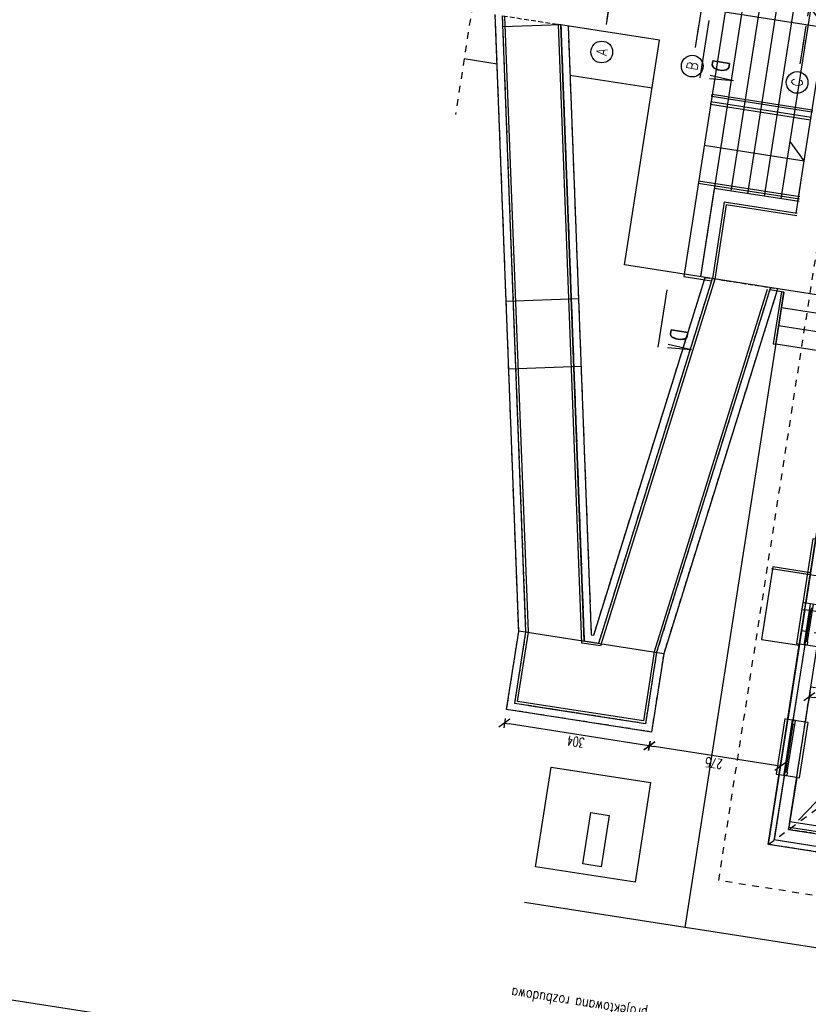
# Model space of a CAD drawing. Extents: x -38969 to 27108, y -24488 to 212598.
# Tile 108 of 256: x -10682 to -9046, y 33112 to 35152. Entities that reach past the tile are written whole.
import ezdxf
from ezdxf import colors
from ezdxf.entities.mleader import LeaderData, LeaderLine
from ezdxf.math import Vec2, Vec3

# ---------------------------------------------------------------- set-up
doc = ezdxf.new("R2010")
doc.units = 0
doc.header["$LTSCALE"] = 100
doc.header["$MEASUREMENT"] = 0
for name, pattern in [('0.7_0.7', [1.4, 0.7, -0.7]), ('DASHDOT2', [0.5, 0.25, -0.125, 0, -0.125]), ('DASHED22', [0.15, 0.1, -0.05])]:
    doc.linetypes.add(name, pattern=pattern)
doc.layers.get('0').update_dxf_attribs({"linetype": 'CONTINUOUS'})
doc.layers.get('DEFPOINTS').update_dxf_attribs({"linetype": 'CONTINUOUS'})
for name, color, linetype in [('-P', 2, 'CONTINUOUS'), ('F_0-DIM', 6, 'CONTINUOUS'), ('F_0-MUR', 3, 'CONTINUOUS'), ('F_0-MUR istn', 200, 'CONTINUOUS'), ('F_0-MUW', 1, 'CONTINUOUS'), ('F_0-osie', 6, 'CONTINUOUS'), ('F_0-POMOCNICZA', 2, 'CONTINUOUS'), ('F_0-POW', 123, 'DASHED22'), ('F_0-STOLARKA', 6, 'CONTINUOUS'), ('F_0-znak przekroju', 3, 'CONTINUOUS'), ('F_1-MUR istn', 200, 'CONTINUOUS'), ('F_1-MUW', 1, 'CONTINUOUS'), ('F_1-osie', 6, 'CONTINUOUS'), ('F_1-POMOCNICZA', 2, 'CONTINUOUS'), ('F_1-POW', 2, 'DASHED22'), ('F_1-STOLARKA', 6, 'CONTINUOUS'), ('F_1-STOLARKA TXT', 6, 'CONTINUOUS'), ('F_1-znak przekroju', 3, 'CONTINUOUS'), ('p_1-TXT', 123, 'CONTINUOUS'), ('t_1-TXT', 123, 'CONTINUOUS')]:
    doc.layers.add(name, color=color, linetype=linetype)
doc.styles.add('ROMANS', font='ROMANS.shx', dxfattribs={"width": 0.8})
doc.styles.get("Standard").update_dxf_attribs({"font": 'romans.shx', "width": 0.7})
doc.linetypes.add('FENCELINE2', pattern='A,0.25,-0.1,[132,ltypeshp.shx,S=0.1,R=0,X=-0.1,Y=0],-0.1,1', length=1.45)
doc.dimstyles.new('DIM100', dxfattribs={"dimscale": 10, "dimtxt": 2, "dimasz": 1, "dimexe": 0, "dimexo": 0, "dimgap": 0.5, "dimtad": 1, "dimdec": 4, "dimrnd": 0.5, "dimdsep": 46, "dimtxsty": 'Standard', "dimblk1": 'TICK1', "dimblk2": 'TICK1', "dimsah": 1, "dimcen": 0, "dimse1": 1, "dimse2": 1, "dimclrd": 6, "dimclre": 6, "dimclrt": 123, "dimadec": 0, "dimazin": 0, "dimtfac": 1, "dimtdec": 4, "dimtmove": 2, "dimatfit": 3, "dimldrblk": 'TICK1', "dimfxl": 1, "dimtolj": 1, "dimarcsym": 0})

# ---------------------------------------------------------------- blocks, each defined once
blk = doc.blocks.new('TICK1')
at = {"color": 0}
for p, q in [((-1, -1), (1, 1)), ((0, 0), (-1, 0)), ((0, -1), (0, 1))]:
    blk.add_line(p, q, dxfattribs=at)
blk = doc.blocks.new('*D1817')
at = {"layer": 'DEFPOINTS', "color": 0}
for p in [(-9041, 33769.8), (-9044.1, 33749.4), (-8650.7, 33709)]:
    blk.add_point(p, dxfattribs=at)
at = {"layer": 'F_0-DIM', "color": 6, "lineweight": -2, "transparency": 16777216}
blk.add_line((-8663.7, 33690.2), (-9034.2, 33747.9), dxfattribs=at)
at = {"layer": 'F_0-DIM', "color": 6, "lineweight": -2, "transparency": 16777216, "xscale": 10, "yscale": 10, "zscale": 10}
for p, rotation in [((-9044.1, 33749.4), 171.1447089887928), ((-8653.8, 33688.6), 351.1447089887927)]:
    blk.add_blockref('TICK1', p, dxfattribs=dict(at, rotation=rotation))
at = {"layer": 'F_0-DIM', "color": 123, "transparency": 16777216, "insert": (-8851.3, 33704.2), "char_height": 20, "attachment_point": 5, "rotation": 171.1447}
blk.add_mtext('\\A1;395', dxfattribs=at)
blk = doc.blocks.new('*D1845')
at = {"layer": 'DEFPOINTS', "color": 0}
for p in [(-9371.4, 33676.3), (-9375.8, 33647.7), (-9097.8, 33645)]:
    blk.add_point(p, dxfattribs=at)
at = {"layer": 'F_0-DIM', "color": 6, "lineweight": -2, "transparency": 16777216}
blk.add_line((-9113.9, 33606.9), (-9365.9, 33646.2), dxfattribs=at)
at = {"layer": 'F_0-DIM', "color": 6, "lineweight": -2, "transparency": 16777216, "xscale": 10, "yscale": 10, "zscale": 10}
for p, rotation in [((-9375.8, 33647.7), 171.1447089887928), ((-9104, 33605.4), 351.1447089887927)]:
    blk.add_blockref('TICK1', p, dxfattribs=dict(at, rotation=rotation))
at = {"layer": 'F_0-DIM', "color": 123, "transparency": 16777216, "insert": (-9242.2, 33611.7), "char_height": 20, "attachment_point": 5, "rotation": 171.1447}
blk.add_mtext('\\A1;275', dxfattribs=at)
blk = doc.blocks.new('*D1846')
at = {"layer": 'DEFPOINTS', "color": 0}
for p in [(-9671.9, 33723.1), (-9676.3, 33694.6), (-9371.4, 33676.3)]:
    blk.add_point(p, dxfattribs=at)
at = {"layer": 'F_0-DIM', "color": 6, "lineweight": -2, "transparency": 16777216}
blk.add_line((-9385.7, 33649.3), (-9666.4, 33693), dxfattribs=at)
at = {"layer": 'F_0-DIM', "color": 6, "lineweight": -2, "transparency": 16777216, "xscale": 10, "yscale": 10, "zscale": 10}
for p, rotation in [((-9676.3, 33694.6), 171.1447089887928), ((-9375.8, 33647.7), 351.1447089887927)]:
    blk.add_blockref('TICK1', p, dxfattribs=dict(at, rotation=rotation))
at = {"layer": 'F_0-DIM', "color": 123, "transparency": 16777216, "insert": (-9528.4, 33656.3), "char_height": 20, "attachment_point": 5, "rotation": 171.1447}
blk.add_mtext('\\A1;304', dxfattribs=at)

msp = doc.modelspace()

# ---------------------------------------------------------------- linework, layer by layer
at = {"layer": '-P'}
msp.add_lwpolyline([(-17086.79069, 18874.79454), (-14768.46309, 33755.28369), (-1543.99651, 31694.95855), (-3862.32411, 16814.46941)], close=True, dxfattribs=at)
at = {"layer": 'F_0-MUR'}
msp.add_lwpolyline([(-6588.15936, 36066.56229), (-9066.80704, 33493.45314)], dxfattribs=at)
at = {"layer": 'F_0-MUR istn'}
for p, q in [((-9015.94639, 34170.69623), (-9051.35246, 33943.43776)), ((-9014.79349, 33937.742), (-9051.35246, 33943.43776)), ((-9064.59125, 33858.46286), (-9088.91367, 33702.34617)), ((-9028.03228, 33852.7671), (-9064.59125, 33858.46286)), ((-9052.3547, 33696.65041), (-9040.96319, 33769.76835)), ((-9052.3547, 33696.65041), (-9088.91367, 33702.34617)), ((-9129.2458, 33443.46914), (-9106.77065, 33587.72886)), ((-9070.21168, 33582.0331), (-9106.77065, 33587.72886)), ((-9070.21168, 33582.0331), (-9086.99107, 33474.33235)), ((-9086.99107, 33474.33235), (-9004.98041, 33461.55538)), ((-8783.4177, 33389.59034), (-9129.2458, 33443.46914))]:
    msp.add_line(p, q, dxfattribs=at)
at = {"layer": 'F_0-MUW'}
for p, q in [((-9646.69586, 33884.72439), (-9695.31544, 35163.10715)), ((-9631.65163, 33883.84676), (-9680.21512, 35160.75458)), ((-9124.77103, 34597.39913), (-9360.77487, 33841.64512)), ((-9111.29263, 34590.23892), (-9346.125, 33838.23631)), ((-9671.87284, 33723.12261), (-9646.69586, 33884.72439)), ((-9654.74255, 33735.63472), (-9631.65163, 33883.84676)), ((-9646.75195, 33886.19934), (-9345.78957, 33839.31046)), ((-9360.77487, 33841.64512), (-9383.86579, 33693.43308)), ((-9346.125, 33838.23631), (-9371.35367, 33676.30278)), ((-9383.86579, 33693.43308), (-9654.74255, 33735.63472)), ((-9625.84359, 33731.13236), (-9424.90353, 33699.82661)), ((-9371.35367, 33676.30278), (-9671.87284, 33723.12261))]:
    msp.add_line(p, q, dxfattribs=at)
at = {"layer": 'F_0-MUW', "linetype": 'Continuous'}
for p, q in [((-9759.8029, 35071.94772), (-9691.44341, 35061.29755)), ((-9540.44023, 35037.77179), (-9370.13234, 35011.23843)), ((-9064.72351, 34780.336), (-9274.50623, 34813.01941)), ((-9063.95381, 34785.2764), (-9273.73653, 34817.95981)), ((-9241.2599, 34802.77943), (-9269.7387, 34619.98458)), ((-9241.2599, 34802.77943), (-9269.7387, 34619.98458)), ((-9065.49321, 34775.3956), (-9241.2599, 34802.77943)), ((-9065.49321, 34775.3956), (-9241.2599, 34802.77943)), ((-9097.02755, 34588.01648), (-9302.20791, 33271.03951)), ((-9053.72236, 33856.76952), (-9078.04479, 33700.65284)), ((-9116.83752, 33451.6566), (-9095.90176, 33586.03552)), ((-8781.72437, 33400.45922), (-9117.67166, 33452.79862)), ((-7797.00915, 33036.53486), (-9634.95327, 33322.88006))]:
    msp.add_line(p, q, dxfattribs=at)
for points in [[(-9197.51563, 35307.19361), (-9304.52441, 34620.34375), (-9246.64499, 34611.32634)], [(-9269.17191, 34619.89627), (-9162.93282, 35301.80573)], [(-9206.11031, 34797.30325), (-9128.35001, 35296.41785)], [(-9171.5275, 34791.91537), (-9093.7672, 35291.02997)], [(-9136.94468, 34786.52749), (-9059.18439, 35285.64209)], [(-9102.36187, 34781.13961), (-9024.60158, 35280.25421)], [(-9067.77906, 34775.75173), (-8990.01877, 35274.86633)], [(-9219.06677, 35168.86481), (-9011.56991, 35136.53753), (-9040.76484, 35176.50822)], [(-9070.11139, 34745.75319), (-9216.23568, 34768.51884), (-9240.15321, 34615.00105), (-9477.15812, 33854.7169), (-9515.68893, 33860.71987), (-9564.44602, 35142.71816)], [(-8953.62181, 34570.73469), (-9427.26475, 34644.52658), (-9354.7384, 35110.04646), (-9564.44602, 35142.71816)], [(-9262.17435, 34892.17315), (-9054.67749, 34859.84588), (-9083.87242, 34899.81657)], [(-9071.62755, 34751.04972), (-9061.76131, 34814.37747)], [(-9069.34169, 34750.69359), (-9220.40638, 34774.22894), (-9245.03669, 34616.13609)], [(-9069.34169, 34750.69359), (-9220.40638, 34774.22894), (-9245.03669, 34616.13609)], [(-9304.52441, 34620.34375), (-9246.64499, 34611.32634)], [(-9101.96796, 34588.78617), (-9126.27793, 34592.57358)], [(-8959.47151, 34533.18764), (-9102.10755, 34555.40983)], [(-8965.32121, 34495.64058), (-9107.95725, 34517.86278)], [(-8971.17091, 34458.09353), (-9113.80695, 34480.31572)], [(-9041.5773, 34006.18086), (-9119.63565, 34018.34207), (-9143.03444, 33868.15387), (-9064.97609, 33855.99266)]]:
    msp.add_lwpolyline(points, dxfattribs=at)
at = {"layer": 'F_0-MUW'}
for points in [[(-9131.27303, 34593.3518), (-9365.65817, 33842.78139), (-9388.03649, 33699.14318), (-9649.03245, 33739.80542), (-9626.63689, 33883.55422), (-9675.18168, 35159.97039)], [(-9559.41258, 35141.93397), (-9679.32589, 35137.37341)], [(-9564.44602, 35142.71816), (-9559.41258, 35141.93397), (-9510.84909, 33865.02615), (-9480.64846, 33860.321), (-9245.03669, 34616.13609)], [(-9510.84909, 33865.02615), (-9559.41258, 35141.93397)], [(-9544.31226, 35139.58139), (-9496.32958, 33877.94502), (-9491.11946, 33877.1333), (-9260.02089, 34618.47058)], [(-9522.802, 34573.99956), (-9672.69363, 34568.29887)], [(-9517.48135, 34434.1007), (-9667.37298, 34428.40001)]]:
    msp.add_lwpolyline(points, dxfattribs=at)
at = {"layer": 'F_0-MUW', "linetype": 'Continuous'}
for points in [[(-9246.40184, 34993.41109), (-9245.63214, 34998.35149), (-9038.13528, 34966.02422), (-9038.90498, 34961.08381)], [(-9248.12204, 34982.36974), (-9248.89174, 34977.42934), (-9041.39488, 34945.10206), (-9040.62518, 34950.04247)], [(-9101.96796, 34588.78617), (-9118.74735, 34481.08542), (-9113.80695, 34480.31572), (-9097.02755, 34588.01648)], [(-9514.04401, 33402.99535), (-9497.49437, 33509.22136), (-9458.89663, 33503.20797), (-9475.44627, 33396.98195)]]:
    msp.add_lwpolyline(points, close=True, dxfattribs=at)
at = {"layer": 'F_0-MUW', "linetype": 'FENCELINE2', "ltscale": 0.4}
msp.add_lwpolyline([(-9611.92586, 33397.22608), (-9579.77943, 33603.56213), (-9373.44339, 33571.4157), (-9405.58981, 33365.07966)], close=True, dxfattribs=at)
at = {"layer": 'F_0-osie', "linetype": 'DASHDOT2', "ltscale": 2}
for p, q in [((-9209.74826, 36785.41442), (-9471.11841, 35107.77589)), ((-9022.01301, 36756.16593), (-9283.38316, 35078.5274)), ((-8804.63534, 36722.29926), (-9066.0055, 35044.66073))]:
    msp.add_line(p, q, dxfattribs=at)
at = {"layer": 'F_0-osie'}
for centre in [(-9474.58205, 35085.54408), (-9286.8468, 35056.2956), (-9069.46913, 35022.42892)]:
    msp.add_circle(centre, 22.5, dxfattribs=at)
at = {"layer": 'F_0-POMOCNICZA', "linetype": '0.7_0.7', "ltscale": 0.2}
for p, q in [((-9721.144, 35320.08493), (-9777.8748, 34955.95083)), ((-9232.02757, 33368.39646), (-9027.44209, 34681.55516)), ((-6935.72898, 33010.64126), (-9232.02757, 33368.39646))]:
    msp.add_line(p, q, dxfattribs=at)
at = {"layer": 'F_0-POMOCNICZA', "linetype": '0.7_0.7', "ltscale": 0.15}
for points in [[(-9064.59125, 33858.46286), (-9051.35246, 33943.43776)], [(-9106.77065, 33587.72886), (-9088.91367, 33702.34617)], [(-9070.21168, 33582.0331), (-9052.3547, 33696.65041)]]:
    msp.add_lwpolyline(points, dxfattribs=at)
at = {"layer": 'F_0-POW'}
for points in [[(-9129.2458, 33443.46914), (-8952.36941, 34578.77339), (-7965.2772, 34424.98791), (-7853.36325, 35143.32228), (-8841.44354, 35297.2617), (-8665.33685, 36427.62555), (-6545.90463, 36097.4255), (-7005.1059, 33149.982), (-7010.80166, 33113.42303)], [(-9124.77103, 34597.39913), (-9360.77487, 33841.64512), (-9383.86579, 33693.43308), (-9654.74255, 33735.63472), (-9631.65163, 33883.84676), (-9680.21512, 35160.75458), (-9559.41258, 35141.93397), (-9510.84909, 33865.02615), (-9480.64846, 33860.321), (-9245.03669, 34616.13609)]]:
    msp.add_lwpolyline(points, close=True, dxfattribs=at)
msp.add_lwpolyline([(-9544.31226, 35139.58139), (-9496.32958, 33877.94502), (-9491.11946, 33877.1333), (-9260.02089, 34618.47058), (-9109.78572, 34595.06447), (-9346.125, 33838.23631), (-9371.35367, 33676.30278), (-9671.87284, 33723.12261), (-9646.69586, 33884.72439), (-9695.31544, 35163.10715)], dxfattribs=at)
at = {"layer": 'F_0-POW', "color": 1}
msp.add_lwpolyline([(-9086.99107, 33474.33235), (-9040.96319, 33769.76835), (-8650.67147, 33708.96228), (-8671.76117, 33573.59529), (-8816.02089, 33596.07044), (-8840.95908, 33436.00143), (-8983.24264, 33458.16871), (-8980.62567, 33474.96607), (-9002.36344, 33478.35274), (-9004.98041, 33461.55538)], close=True, dxfattribs=at)
at = {"layer": 'F_0-STOLARKA'}
for p, q in [((-9053.47893, 33864.8281), (-9041.47165, 33941.89837)), ((-9050.51469, 33864.36629), (-9039.73893, 33933.53191)), ((-9047.55045, 33863.90447), (-9035.54317, 33940.97473)), ((-9095.65833, 33594.09411), (-9079.03287, 33700.80678)), ((-9092.69409, 33593.63229), (-9077.30015, 33692.44032)), ((-9089.72985, 33593.17047), (-9073.10439, 33699.88314))]:
    msp.add_line(p, q, dxfattribs=at)
for points in [[(-9051.35246, 33943.43776), (-9057.28094, 33944.3614), (-9070.51973, 33859.38649), (-9064.59125, 33858.46286)], [(-9088.91367, 33702.34617), (-9094.84216, 33703.26981), (-9112.69913, 33588.65249), (-9106.77065, 33587.72886)], [(-9070.21168, 33582.0331), (-9064.28319, 33581.10946), (-9046.42622, 33695.72678), (-9052.3547, 33696.65041)]]:
    msp.add_lwpolyline(points, dxfattribs=at)
for points in [[(-9048.78196, 33855.99983), (-9054.71044, 33856.92346), (-9053.47893, 33864.8281), (-9047.55045, 33863.90447)], [(-9073.10439, 33699.88314), (-9079.03287, 33700.80678), (-9080.26439, 33692.90213), (-9074.3359, 33691.9785)], [(-9090.96136, 33585.26583), (-9096.88984, 33586.18946), (-9095.65833, 33594.09411), (-9089.72985, 33593.17047)]]:
    msp.add_lwpolyline(points, close=True, dxfattribs=at)
at = {"layer": 'F_0-znak przekroju', "color": 3, "linetype": 'DASHDOT2', "ltscale": 2}
for q in [(-9358.0461, 34474.00653), (-9358.0461, 34474.00653), (-9356.50671, 34483.88733), (-9356.50671, 34483.88733)]:
    msp.add_line((-9288.11078, 34468.17117), q, dxfattribs=at)
at = {"layer": 'F_0-znak przekroju', "color": 3, "linetype": 'DASHDOT2', "ltscale": 70}
msp.add_lwpolyline([(-9339.53596, 34592.8163), (-9339.53596, 34592.8163), (-9339.53596, 34592.8163), (-9358.0461, 34474.00653)], dxfattribs=at)
at = {"layer": 'F_1-MUR istn'}
for p, q in [((-9053.50761, 33929.60464), (-9129.2458, 33443.46914)), ((-9084.3741, 33491.12971), (-9016.94864, 33923.90888)), ((-9016.94864, 33923.90888), (-9053.50761, 33929.60464)), ((-9084.3741, 33491.12971), (-8839.33019, 33452.95274)), ((-8488.96977, 33343.71639), (-9129.2458, 33443.46914))]:
    msp.add_line(p, q, dxfattribs=at)
at = {"layer": 'F_1-MUW', "linetype": 'Continuous'}
for p, q in [((-9042.63872, 33927.9113), (-9116.68358, 33452.64469)), ((-9086.22137, 33479.27275), (-9084.3741, 33491.12971)), ((-9086.22137, 33479.27275), (-8841.17746, 33441.09577)), ((-8487.27644, 33354.58528), (-9116.68358, 33452.64469))]:
    msp.add_line(p, q, dxfattribs=at)
at = {"layer": 'F_1-osie', "linetype": 'DASHDOT2', "ltscale": 2}
for p, q in [((-9011.2314, 36825.36913), (-9283.38316, 35078.5274)), ((-8793.85373, 36791.50246), (-9066.0055, 35044.66073)), ((-9211.47162, 36774.35286), (-9471.11841, 35107.77589))]:
    msp.add_line(p, q, dxfattribs=at)
at = {"layer": 'F_1-osie'}
for centre in [(-9474.58205, 35085.54408), (-9286.8468, 35056.2956), (-9069.46913, 35022.42892)]:
    msp.add_circle(centre, 22.5, dxfattribs=at)
at = {"layer": 'F_1-POMOCNICZA', "linetype": '0.7_0.7', "ltscale": 0.2}
for p, q in [((-9232.02757, 33368.39646), (-9027.44209, 34681.55516)), ((-9129.2458, 33443.46914), (-8473.15548, 33922.68307))]:
    msp.add_line(p, q, dxfattribs=at)
for points in [[(-8740.40952, 36530.40732), (-6443.12285, 36172.49818), (-6916.17868, 33136.12745), (-6935.72898, 33010.64126), (-9232.02757, 33368.39646), (-9027.44209, 34681.55516), (-8040.34988, 34527.76968), (-7956.14502, 35068.2496), (-8433.3878, 35142.60234)], [(-8881.78742, 33857.81441), (-9060.35791, 33885.63506), (-9023.87427, 34119.81009), (-8845.30378, 34091.98944)], [(-9053.50761, 33929.60464), (-9030.72457, 34075.84052)]]:
    msp.add_lwpolyline(points, dxfattribs=at)
at = {"layer": 'F_1-POMOCNICZA'}
msp.add_lwpolyline([(-8742.15261, 35934.57348), (-8665.33685, 36427.62555), (-6545.90463, 36097.4255), (-7005.1059, 33149.982), (-7010.80166, 33113.42303), (-9129.2458, 33443.46914), (-8952.36941, 34578.77339), (-7965.2772, 34424.98791), (-7853.36325, 35143.32228), (-8841.44354, 35297.2617), (-8764.93565, 35788.3376)], dxfattribs=at)
at = {"layer": 'F_1-POW'}
msp.add_lwpolyline([(-9129.2458, 33443.46914), (-8952.36941, 34578.77339), (-7965.2772, 34424.98791), (-7853.36325, 35143.32228), (-8841.44354, 35297.2617), (-8665.33685, 36427.62555), (-6545.90463, 36097.4255), (-7005.1059, 33149.982), (-7010.80166, 33113.42303)], close=True, dxfattribs=at)
at = {"layer": 'F_1-STOLARKA'}
msp.add_lwpolyline([(-9030.72457, 34075.84052), (-9036.65306, 34076.76416), (-9059.43609, 33930.52827), (-9053.50761, 33929.60464)], dxfattribs=at)
at = {"layer": 'F_1-STOLARKA TXT', "ltscale": 0.6}
for q in [(-8982.07351, 33993.36816), (-9042.11609, 34002.72258)]:
    msp.add_line((-9122.78587, 34015.29064), q, dxfattribs=at)
at = {"layer": 'F_1-znak przekroju', "color": 3, "linetype": 'DASHDOT2', "ltscale": 2}
for q in [(-9269.61712, 35041.59952), (-9269.61712, 35041.59952), (-9271.15651, 35031.71872), (-9271.15651, 35031.71872)]:
    msp.add_line((-9201.2212, 35025.88336), q, dxfattribs=at)
at = {"layer": 'F_1-znak przekroju', "color": 3, "linetype": 'DASHDOT2', "ltscale": 70}
msp.add_lwpolyline([(-9252.64637, 35150.52849), (-9252.64637, 35150.52849), (-9252.64637, 35150.52849), (-9271.15651, 35031.71872)], dxfattribs=at)

# ---------------------------------------------------------------- texts
at = {"layer": 'F_0-osie', "color": 4, "char_height": 22.5, "attachment_point": 5, "rotation": 81.14470899, "style": 'ROMANS'}
for s, insert in [('{\\C2;A}', (-9474.58205, 35085.54408)), ('{\\C2;B}', (-9286.8468, 35056.2956)), ('{\\C2;C}', (-9069.46913, 35022.42892))]:
    msp.add_mtext(s, dxfattribs=dict(at, insert=insert))
at = {"layer": 'F_0-znak przekroju', "style": 'ROMANS', "width": 0.8}
msp.add_text('D', height=35, rotation=261.14470899, dxfattribs=at).set_placement((-9330.17144, 34514.35546))
at = {"layer": 'F_1-osie', "color": 4, "char_height": 22.5, "attachment_point": 5, "rotation": 81.14470899, "style": 'ROMANS'}
for s, insert in [('{\\C2;A}', (-9474.58205, 35085.54408)), ('{\\C2;B}', (-9286.8468, 35056.2956)), ('{\\C2;C}', (-9069.46913, 35022.42892))]:
    msp.add_mtext(s, dxfattribs=dict(at, insert=insert))
at = {"layer": 'F_1-znak przekroju', "style": 'ROMANS', "width": 0.8}
msp.add_text('D', height=35, rotation=261.14470899, dxfattribs=at).set_placement((-9243.28186, 35072.06765))
at = {"layer": 'p_1-TXT', "color": 3, "style": 'ROMANS', "width": 0.8}
msp.add_text('projektowana rozbudowa', height=21.464352, rotation=171.14470899, dxfattribs=at).set_placement((-9378.39795, 33102.38797))

# ---------------------------------------------------------------- dimensions: what is measured, and where the dimension line sits
at = {"layer": 'F_0-DIM'}
for base, p1, p2, picture, middle in [((-9044.12952, 33749.44485), (-8650.67147, 33708.96228), (-9040.96319, 33769.76835), '*D1817', (-8851.29275, 33704.22061)), ((-9676.32404, 33694.552), (-9371.35367, 33676.30278), (-9671.87284, 33723.12261), '*D1846', (-9528.37355, 33656.32089)), ((-9375.80487, 33647.73218), (-9097.84216, 33645.03751), (-9371.35367, 33676.30278), '*D1845', (-9242.22116, 33611.73936))]:
    dim = msp.add_linear_dim(base=base, p1=p1, p2=p2, angle=171.14470899, dimstyle='DIM100', dxfattribs=at)
    dim.commit()
    dim.dimension.update_dxf_attribs({"geometry": picture, "text_midpoint": middle})

# ---------------------------------------------------------------- leaders
at = {"layer": 't_1-TXT', "ltscale": 0.6}
ml = msp.add_multileader_mtext('Standard', dxfattribs=at)
ml.set_content('ppp=297,30', color=256)
ml.set_leader_properties()
ml.build(insert=Vec2(0, 0))
ml.multileader.update_dxf_attribs({"dogleg_length": 0.36, "arrow_head_size": 0.09})
ctx = ml.context
ctx.base_point, ctx.char_height, ctx.arrow_head_size, ctx.landing_gap_size, ctx.plane_origin, ctx.plane_x_axis, ctx.plane_y_axis = Vec3(-32072.77193, 59913.30266), 100, 0.09, 0.045, Vec3(-30900.37988, 64272.54371), Vec3(0.081927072, 0.996638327), Vec3(-0.996638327, 0.081927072)
notes = []
notes.append((ctx, [(0, (0, 0, 0), (0, 0), (1, 0), 1, [])]))
ctx.mtext.insert, ctx.mtext.text_direction, ctx.mtext.rotation, ctx.mtext.flow_direction = Vec3(-32139.2108, 59918.80931), Vec3(0.081927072, 0.996638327), 1.4887773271, 5
ml = msp.add_multileader_mtext('Standard', dxfattribs=at)
ml.set_content('1kond.', color=256)
ml.set_leader_properties()
ml.build(insert=Vec2(0, 0))
ml.multileader.update_dxf_attribs({"dogleg_length": 0.36, "arrow_head_size": 0.09})
ctx = ml.context
ctx.base_point, ctx.char_height, ctx.arrow_head_size, ctx.landing_gap_size, ctx.plane_origin, ctx.plane_x_axis, ctx.plane_y_axis = Vec3(-32578.38797, 60152.18437), 100, 0.09, 0.045, Vec3(-31833.25262, 57759.6945), Vec3(0.0858985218, 0.9963038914), Vec3(-0.9963038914, 0.0858985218)
ctx.text_align_type = 2
notes.append((ctx, [(0, (0, 0, 0), (0, 0), (1, 0), 1, [])]))
ctx.mtext.insert, ctx.mtext.text_direction, ctx.mtext.rotation, ctx.mtext.alignment, ctx.mtext.flow_direction = Vec3(-32597.43945, 60513.29581), Vec3(0.0858985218, 0.9963038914), 1.4847918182, 3, 5
for ctx, leaders in notes:
    for number, flags, end, landing, length, lines in leaders:
        leader = LeaderData()
        leader.index, (leader.has_last_leader_line, leader.has_dogleg_vector, leader.attachment_direction) = number, flags
        leader.last_leader_point, leader.dogleg_vector, leader.dogleg_length = Vec3(end), Vec3(landing), length
        for number, points, colour, breaks in lines:
            line = LeaderLine()
            line.index, line.vertices, line.color, line.breaks = number, Vec3.list(points), colors.encode_raw_color(colour), breaks
            leader.lines.append(line)
        ctx.leaders.append(leader)

doc.saveas('drawing.dxf')
